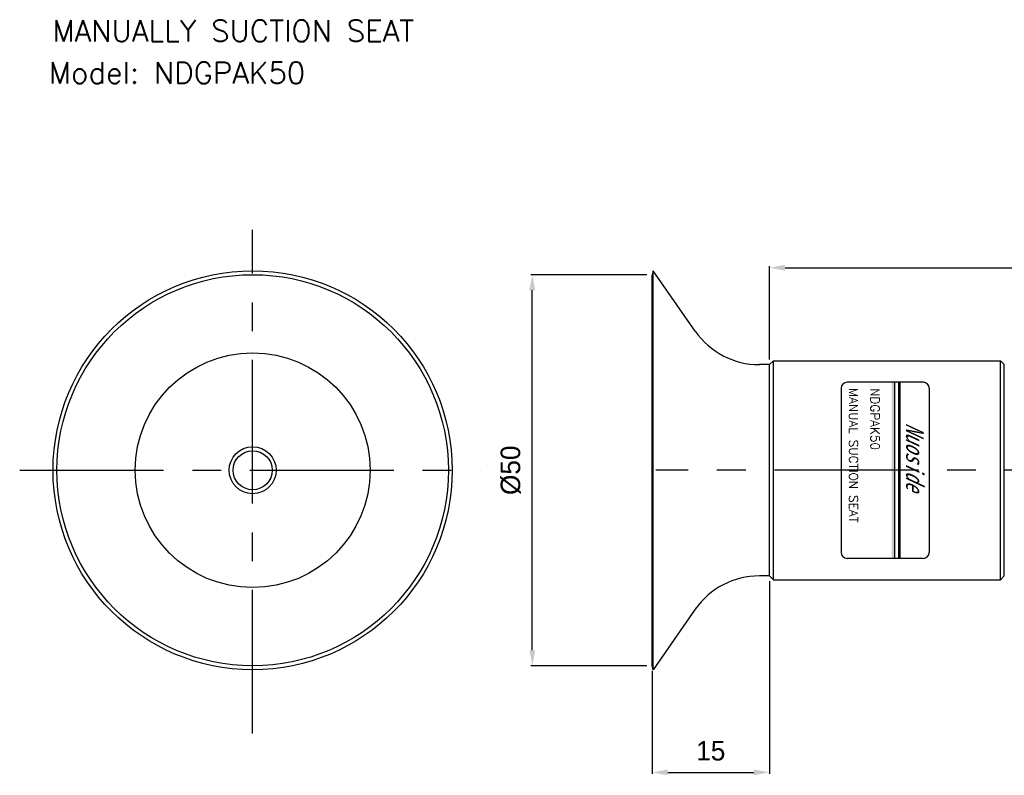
# Model space of a CAD drawing. Header units: millimetres. Extents: x 18 to 271, y 102 to 198.
# Tile 1 of 15: x 18 to 143, y 102 to 198. Entities that reach past the tile are written whole.
import ezdxf

# ---------------------------------------------------------------- set-up
doc = ezdxf.new("R2010")
doc.units = ezdxf.units.MM
doc.header["$LTSCALE"] = 16.335
doc.header["$PDMODE"] = 3
doc.header["$PDSIZE"] = 4
doc.linetypes.add('CENTER', pattern=[0.6, 0.375, -0.075, 0.075, -0.075])
doc.layers.get('0').update_dxf_attribs({"linetype": 'CONTINUOUS'})
doc.layers.get('Defpoints').update_dxf_attribs({"linetype": 'CONTINUOUS'})
for name, color, linetype in [('02___PRT_ALL_AXES', 7, 'CONTINUOUS'), ('CENTER', 1, 'CENTER'), ('DIM', 3, 'CONTINUOUS'), ('PLINE', 7, 'CONTINUOUS')]:
    doc.layers.add(name, color=color, linetype=linetype)
doc.styles.add('AEH', font='SIMPLEX', dxfattribs={"bigfont": 'AE'})
doc.styles.add('ROMANS', font='romans')
doc.styles.get("Standard").update_dxf_attribs({"font": 'txt', "width": 0.8})
doc.styles.add('TEXTSTYLE_4', font='microexb.ttf')
doc.dimstyles.new('DIMSTYLE_1', dxfattribs={"dimtxt": 2.5, "dimasz": 2, "dimexe": 0.18, "dimexo": 0.0625, "dimgap": 0.09, "dimtad": 1, "dimdec": 0, "dimzin": 0, "dimdsep": 46, "dimtxsty": 'Standard', "dimblk": '_FILLED', "dimblk1": '_FILLED', "dimblk2": '_FILLED', "dimcen": 0.09, "dimadec": 0, "dimazin": 0, "dimtfac": 1, "dimtdec": 0, "dimtofl": 0, "dimtmove": 0, "dimatfit": 3, "dimldrblk": '_FILLED', "dimfxl": 1, "dimtolj": 1, "dimtzin": 0, "dimarcsym": 0})

# ---------------------------------------------------------------- blocks, each defined once
blk = doc.blocks.new('_FILLED')
at = {"color": 0, "linetype": 'ByBlock'}
blk.add_solid([(0, 0), (-1, 0.1875), (-1, -0.1875)], dxfattribs=at)
blk = doc.blocks.new('*D0')
at = {"layer": 'Defpoints', "color": 0, "lineweight": 0}
for p in [(223.36, 166.74), (113.36, 154.95), (223.36, 154.95)]:
    blk.add_point(p, dxfattribs=at)
at = {"layer": 'DIM', "color": 0, "lineweight": -2}
for p, q in [((113.36, 155.02), (113.36, 166.92)), ((115.36, 166.74), (221.36, 166.74)), ((223.36, 155.02), (223.36, 166.92))]:
    blk.add_line(p, q, dxfattribs=at)
at = {"layer": 'DIM', "color": 0, "lineweight": -2, "xscale": 2, "yscale": 2, "zscale": 2, "rotation": 180}
blk.add_blockref('_FILLED', (113.36, 166.74), dxfattribs=at)
at = {"layer": 'DIM', "color": 0, "lineweight": -2, "xscale": 2, "yscale": 2, "zscale": 2}
blk.add_blockref('_FILLED', (223.36, 166.74), dxfattribs=at)
at = {"layer": 'DIM', "color": 0, "insert": (168.36, 169.49), "char_height": 2.5, "attachment_point": 5, "style": 'TEXTSTYLE_4'}
blk.add_mtext('\\A1;110', dxfattribs=at)
blk = doc.blocks.new('*D12')
at = {"layer": 'Defpoints', "color": 0, "lineweight": 0}
for p in [(83.06, 165.85), (97.76, 165.85), (97.76, 115.85)]:
    blk.add_point(p, dxfattribs=at)
at = {"layer": 'DIM', "color": 0, "lineweight": -2}
for p, q in [((97.7, 165.85), (82.88, 165.85)), ((83.06, 117.85), (83.06, 163.85)), ((97.7, 115.85), (82.88, 115.85))]:
    blk.add_line(p, q, dxfattribs=at)
at = {"layer": 'DIM', "color": 0, "lineweight": -2, "xscale": 2, "yscale": 2, "zscale": 2}
for p, rotation in [((83.06, 165.85), 90), ((83.06, 115.85), 270)]:
    blk.add_blockref('_FILLED', p, dxfattribs=dict(at, rotation=rotation))
at = {"layer": 'DIM', "color": 0, "insert": (80.31, 140.85), "char_height": 2.5, "attachment_point": 5, "rotation": 90, "style": 'TEXTSTYLE_4'}
blk.add_mtext('\\A1;%%c50', dxfattribs=at)
blk = doc.blocks.new('*D13')
at = {"layer": 'Defpoints', "color": 0, "lineweight": 0}
for p in [(113.36, 126.75), (98.36, 115.25), (113.36, 102.23)]:
    blk.add_point(p, dxfattribs=at)
at = {"layer": 'DIM', "color": 0, "lineweight": -2}
for p, q in [((113.36, 126.69), (113.36, 102.05)), ((98.36, 115.19), (98.36, 102.05)), ((100.36, 102.23), (111.36, 102.23))]:
    blk.add_line(p, q, dxfattribs=at)
at = {"layer": 'DIM', "color": 0, "lineweight": -2, "xscale": 2, "yscale": 2, "zscale": 2, "rotation": 180}
blk.add_blockref('_FILLED', (98.36, 102.23), dxfattribs=at)
at = {"layer": 'DIM', "color": 0, "lineweight": -2, "xscale": 2, "yscale": 2, "zscale": 2}
blk.add_blockref('_FILLED', (113.36, 102.23), dxfattribs=at)
at = {"layer": 'DIM', "color": 0, "insert": (105.86, 104.98), "char_height": 2.5, "attachment_point": 5, "style": 'TEXTSTYLE_4'}
blk.add_mtext('\\A1;15', dxfattribs=at)

msp = doc.modelspace()

# ---------------------------------------------------------------- linework, layer by layer
at = {"color": 7, "linetype": 'Continuous'}
for p, q in [((113.36, 154.35), (113.86, 154.85)), ((113.36, 154.35), (113.86, 154.85)), ((113.86, 126.85), (113.86, 154.85)), ((113.86, 154.85), (142.86, 154.85)), ((113.86, 126.85), (113.86, 154.85)), ((142.86, 126.85), (142.86, 154.85)), ((143.36, 154.35), (142.86, 154.85)), ((113.36, 127.35), (113.36, 154.35)), ((113.36, 127.35), (113.36, 154.35)), ((143.36, 127.35), (143.36, 154.35)), ((113.36, 127.35), (113.86, 126.85)), ((113.36, 127.35), (113.86, 126.85)), ((143.36, 127.35), (142.86, 126.85)), ((113.86, 126.85), (142.86, 126.85))]:
    msp.add_line(p, q, dxfattribs=at)
for radius in [3, 2.5]:
    msp.add_circle((47.33, 140.85), radius, dxfattribs=at)
for centre, start, end in [((112.07, 164.35), 214.9367, 270), ((112.07, 117.35), 90, 145.0633)]:
    msp.add_arc(centre, 10, start, end, dxfattribs=at)
at = {"layer": '02___PRT_ALL_AXES', "color": 7, "linetype": 'Continuous'}
for p, q in [((98.48, 166.35), (98.36, 165.85)), ((98.48, 115.35), (98.48, 166.35)), ((103.87, 158.63), (98.48, 166.35)), ((98.36, 115.85), (98.36, 165.85)), ((113.36, 154.35), (112.07, 154.35)), ((113.36, 127.35), (112.07, 127.35)), ((103.87, 123.08), (98.48, 115.35)), ((98.48, 115.35), (98.36, 115.85))]:
    msp.add_line(p, q, dxfattribs=at)
for radius in [25.5, 25, 15]:
    msp.add_circle((47.33, 140.85), radius, dxfattribs=at)
at = {"layer": 'CENTER', "ltscale": 3}
for p, q in [((47.33, 107.18), (47.33, 171.59)), ((17.57, 140.85), (76.4, 140.85)), ((249.99, 140.85), (98.82, 140.85))]:
    msp.add_line(p, q, dxfattribs=at)
at = {"layer": 'PLINE'}
for p, q in [((122.52, 151.34), (122.52, 130.34)), ((133.02, 152.09), (123.27, 152.09)), ((133.77, 151.34), (133.77, 130.34)), ((133.02, 129.59), (123.27, 129.59))]:
    msp.add_line(p, q, dxfattribs=at)
at = {"layer": 'PLINE', "color": 5}
msp.add_line((129.35, 152.1), (129.35, 129.6), dxfattribs=at)
at = {"layer": 'PLINE', "color": 4}
for p, q in [((129.83, 152.09), (129.83, 129.6)), ((130.01, 152.09), (130.01, 129.6))]:
    msp.add_line(p, q, dxfattribs=at)
at = {"layer": 'PLINE'}
for centre, start, end in [((123.27, 151.34), 90, 180), ((133.02, 151.34), 0, 90), ((123.27, 130.34), 180, 270), ((133.02, 130.34), 270, 0)]:
    msp.add_arc(centre, 0.75, start, end, dxfattribs=at)
at = {"layer": 'PLINE', "color": 5}
msp.add_solid([(129.35, 129.61), (128.98, 129.59), (129.35, 152.1), (128.98, 152.1)], dxfattribs=at)
at = {"layer": 'PLINE', "color": 4}
msp.add_solid([(130.01, 129.61), (129.82, 129.59), (130.01, 152.09), (129.82, 152.09)], dxfattribs=at)

# ---------------------------------------------------------------- texts
at = {"layer": 'DIM', "color": 7, "style": 'ROMANS'}
msp.add_text('MANUALLY SUCTION SEAT', height=2.75, dxfattribs=at).set_placement((21.75, 195.65))
at = {"layer": 'DIM', "color": 3, "style": 'ROMANS'}
msp.add_text('Model: NDGPAK50', height=2.75, dxfattribs=at).set_placement((21.28, 190.28))
at = {"layer": 'PLINE', "color": 2, "style": 'AEH'}
for s, p in [('MANUAL SUCTION SEAT', (123.54, 151.36)), ('NDGPAK50', (126.28, 151.34))]:
    msp.add_text(s, height=1.125, rotation=270, dxfattribs=at).set_placement(p)
at = {"layer": 'PLINE', "color": 3, "lineweight": 120, "insert": (133.07, 146.91), "char_height": 2.25, "width": 9.7168, "attachment_point": 1, "rotation": 270}
msp.add_mtext('{\\fSimHei|b0|i0|c134|p49;\\Q25;Nuoside}', dxfattribs=at)

# ---------------------------------------------------------------- dimensions: what is measured, and where the dimension line sits
at = {"layer": 'DIM'}
for base, p1, p2, picture, middle in [((223.36, 166.74), (113.36, 154.95), (223.36, 154.95), '*D0', (168.36, 166.74)), ((113.36, 102.23), (98.36, 115.25), (113.36, 126.75), '*D13', (105.86, 102.23))]:
    dim = msp.add_linear_dim(base=base, p1=p1, p2=p2, dimstyle='DIMSTYLE_1', override={"dimgap": 1.5, "dimtxsty": 'TEXTSTYLE_4'}, dxfattribs=at)
    dim.commit()
    dim.dimension.update_dxf_attribs({"geometry": picture, "text_midpoint": middle, "dimtype": 160})
dim = msp.add_linear_dim(base=(83.06, 165.85), p1=(97.76, 115.85), p2=(97.76, 165.85), angle=90, text='%%c<>', dimstyle='DIMSTYLE_1', override={"dimgap": 1.5, "dimtxsty": 'TEXTSTYLE_4'}, dxfattribs=at)
dim.commit()
dim.dimension.update_dxf_attribs({"geometry": '*D12', "text_midpoint": (83.06, 140.85), "dimtype": 160})

doc.saveas('drawing.dxf')
